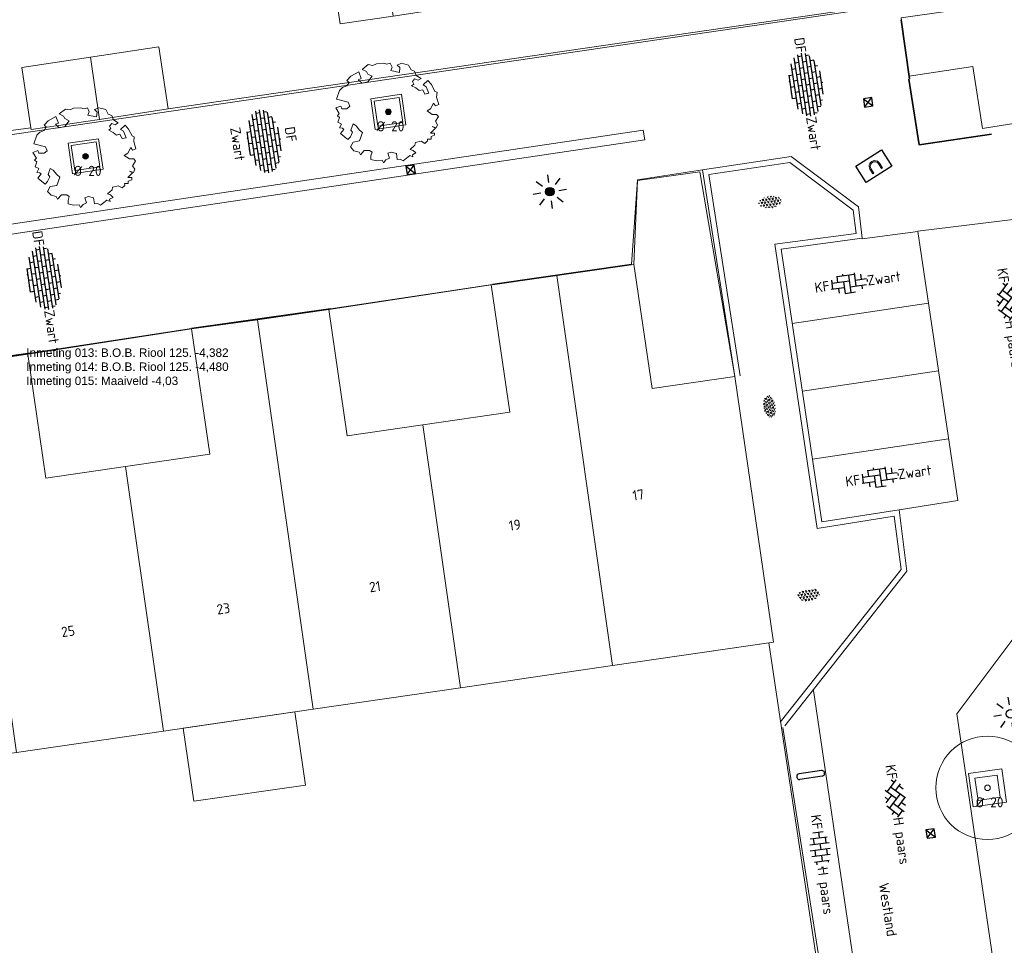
# Model space of a CAD drawing. Header units: metres. Extents: x 102746 to 103541, y 468531 to 469408.
# Tile 76 of 87: x 103157 to 103192, y 469090 to 469123. Entities that reach past the tile are written whole.
import ezdxf
from ezdxf.enums import TextEntityAlignment as Align

# ---------------------------------------------------------------- set-up
doc = ezdxf.new("R2010")
doc.units = ezdxf.units.M
doc.linetypes.add('VH-OPSLUITBAND_100X200', pattern=[16, 8, -2, 4, -2])
doc.layers.get('0').update_dxf_attribs({"lineweight": 25})
for name, color, linetype, lineweight in [('B-RO-GR-BOOM-G', 90, 'Continuous', 13), ('B-RO-GR-BOOM_ES-G', 112, 'Continuous', 13), ('B-RO-GR-BOOM_ES-V', 112, 'Continuous', 18), ('B-RO-GR-SIERPLANTSOEN-S', 90, 'Continuous', 25), ('B-RO-IE-MEUBILAIR_WEGMEUBILAIR-S', 7, 'Continuous', 25), ('B-RO-IE-TERREINAFSCHEIDING_KUNSTMATIG_SCHUTTING-G', 90, 'IE-TERREINAFSCHEIDING-KUNSTMATIG-DICHT', 18), ('B-RO-OG-BEBOUWING-G', 7, 'Continuous', 35), ('B-RO-OG-BGT-G', 253, 'Continuous', 13), ('B-RO-RI-HWA_GOOT-G', 150, 'Continuous', 18), ('B-RO-RI-HWA_KOLK-S', 150, 'Continuous', 25), ('B-RO-VH-KANTOPSLUITING_ACHTERKANTBAND-G', 253, 'Continuous', 18), ('B-RO-VH-KANTOPSLUITING_OPSLUITBAND_100X200-G', 150, 'VH-OPSLUITBAND_100X200', 18), ('B-RO-VH-VERHARDING-G', 252, 'Continuous', 18), ('B-RO-VH-VERHARDING_BETON-G', 252, 'Continuous', 18), ('B-RO-VH-VERHARDING_BETONSTRAATSTEEN-S', 252, 'Continuous', 25), ('N-RO-IE-MEUBILAIR_WEGMEUBILAIR-S', 7, 'Continuous', 25), ('X-XX-AL-T18', 7, 'Continuous', 18)]:
    doc.layers.add(name, color=color, linetype=linetype, lineweight=lineweight)
doc.layers.add('Punten', color=7, linetype='Continuous')
doc.styles.add('ARIAL', font='arial.ttf')
doc.styles.add('NLCS-ISO', font='txt')
doc.styles.add('NLCS-ISO-M200-T18', font='txt', dxfattribs={"height": 0.36})
doc.linetypes.add('IE-TERREINAFSCHEIDING-KUNSTMATIG-DICHT', pattern='A,8,-1,[82,NLCS.shx,S=0.75,R=90,X=0,Y=0],-1', length=10)

# ---------------------------------------------------------------- blocks, each defined once
blk = doc.blocks.new('B-SIE-WEG_LICHTMAST_SPOT-SO')
for p, q in [((-2.121320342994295, 2.121320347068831), (-1.148881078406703, 1.148881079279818)), ((-8.731149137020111e-10, 1.624763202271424), (-2.91038304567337e-10, 3.000000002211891)), ((1.148881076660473, 1.148881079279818), (2.121320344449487, 2.121320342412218)), ((-3.000000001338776, 4.656612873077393e-09), (-1.624763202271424, 2.328306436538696e-09)), ((-2.121320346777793, -2.121320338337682), (-1.148881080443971, -1.148881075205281)), ((-3.783497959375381e-09, -2.999999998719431), (-2.91038304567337e-09, -1.624763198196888)), ((1.148881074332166, -1.148881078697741), (2.12132034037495, -2.121320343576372)), ((1.624763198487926, -1.746229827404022e-09), (2.99999999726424, -1.164153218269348e-09))]:
    blk.add_line(p, q)
blk.add_circle((0, 0), 0.7698654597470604)
at = {"style": 'NLCS-ISO'}
blk.add_attdef('TYPE', text='', height=1.8, dxfattribs=at).set_placement((-2.91038304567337e-10, 3.000000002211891), align=Align.BOTTOM_CENTER)
blk = doc.blocks.new('SIE-WEG_PARKEERMAATREGEL_STOOTBAND_200X200X1000_ENKEL')
for p, q in [((0.3999999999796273, 0.1000000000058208), (-0.4000000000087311, 0.1000000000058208)), ((0.3999999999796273, -0.1000000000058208), (-0.3999999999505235, -0.1000000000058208))]:
    blk.add_line(p, q)
for centre, start, end in [((-0.3999999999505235, 2.91038304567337e-11), 89.99999999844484, 269.9999999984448), ((0.3999999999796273, -8.731149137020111e-11), 269.9999999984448, 90.00000001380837)]:
    blk.add_arc(centre, 0.1, start, end)
blk = doc.blocks.new('B-SRI-KOLK_STRAAT_300X300-SO')
for p, q in [((-0.7500000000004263, 2.842170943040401e-13), (0.7499999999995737, 1.500000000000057)), ((0.7499999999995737, 2.842170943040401e-13), (-0.7500000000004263, 1.500000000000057))]:
    blk.add_line(p, q)
at = {"flags": 128}
blk.add_lwpolyline([(-0.7500000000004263, 2.842170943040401e-13), (0.7499999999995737, 2.842170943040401e-13), (0.7499999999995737, 1.500000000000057), (-0.7500000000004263, 1.500000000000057)], close=True, dxfattribs=at)
blk = doc.blocks.new('SVH-BSS_KEIFORMAAT_HALFST_KL-SO')
for p, q in [((-3.149999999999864, -1.002284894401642), (-3.149999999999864, 0.8312019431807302)), ((-3.149999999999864, 0), (-2.099999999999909, 0)), ((-2.099999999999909, -1.587293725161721), (-2.099999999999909, 1.416210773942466)), ((-2.100000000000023, 1.049999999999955), (-1.050000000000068, 1.049999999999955)), ((-1.049999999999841, -1.832032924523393), (-1.049999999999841, 1.660949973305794)), ((-1.049999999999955, 0), (0, 0)), ((1.13686837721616e-13, -1.881463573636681), (1.13686837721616e-13, 1.71038062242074)), ((-1.13686837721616e-13, 1.049999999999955), (1.049999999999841, 1.049999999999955)), ((1.050000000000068, -1.753045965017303), (1.050000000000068, 1.581963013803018)), ((1.049999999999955, 0), (2.099999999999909, 0)), ((2.100000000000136, -1.39547945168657), (2.100000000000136, 1.224396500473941)), ((2.099999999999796, 1.049999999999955), (2.405710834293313, 1.049999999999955)), ((3.150000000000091, -0.2628407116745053), (3.150000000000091, 0.09175776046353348)), ((3.149999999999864, 0), (3.162673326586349, 0)), ((-2.100000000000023, -1.050000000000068), (-1.050000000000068, -1.050000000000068)), ((-1.13686837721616e-13, -1.050000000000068), (1.049999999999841, -1.050000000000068)), ((2.099999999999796, -1.050000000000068), (2.638053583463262, -1.050000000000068))]:
    blk.add_line(p, q)
at = {"style": 'NLCS-ISO'}
blk.add_attdef('FORMAAT', text='', height=1.8, dxfattribs=at).set_placement((-3.623289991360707, -0.08554147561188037), align=Align.MIDDLE_RIGHT)
blk.add_attdef('KLEUR', text='', height=1.8, dxfattribs=at).set_placement((3.166509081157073, -0.08554147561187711), align=Align.MIDDLE_LEFT)
at = {"style": 'NLCS-ISO', "flags": 1}
blk.add_attdef('FUNCTIE', text='', height=1.8, dxfattribs=at).set_placement((0.1159930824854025, -3.584775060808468), align=Align.MIDDLE_CENTER)
blk = doc.blocks.new('SVH-BSS_KEIFORMAAT_KEPER_KL-SO')
for p, q in [((-3.43788558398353, -0.4680371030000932), (-2.969848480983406, 3.774758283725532e-14)), ((-3.307551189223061, 0.3377027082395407), (-1.484924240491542, -1.484924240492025)), ((-2.519732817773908, 1.034808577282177), (-1.484924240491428, -2.748912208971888e-13)), ((-2.227386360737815, -0.7424621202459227), (-2.461364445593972e-13, 1.484924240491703)), ((-2.227386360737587, 0.7424621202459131), (-1.567820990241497, 1.402027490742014)), ((-1.773950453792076, -1.773950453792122), (2.086109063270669e-13, 2.082778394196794e-13)), ((-0.7424621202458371, 0.7424621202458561), (1.484924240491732, -1.48492424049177)), ((-0.09998502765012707, 1.584909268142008), (1.484924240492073, -2.322309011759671e-13)), ((0.742462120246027, 0.7424621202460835), (1.404576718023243, 1.404576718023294)), ((0.7424621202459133, -0.7424621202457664), (2.463847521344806, 0.9789232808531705)), ((1.058390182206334, -1.911458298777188), (2.969848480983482, 9.325873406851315e-15)), ((2.227386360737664, 0.7424621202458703), (3.310004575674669, -0.3401560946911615)), ((-0.7424621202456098, -0.7424621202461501), (0.5036314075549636, -1.988555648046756)), ((-0.5150548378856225, -1.999979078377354), (9.492406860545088e-14, -1.484924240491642)), ((2.227386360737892, -0.7424621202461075), (2.720216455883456, -1.235292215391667))]:
    blk.add_line(p, q)
at = {"style": 'NLCS-ISO'}
blk.add_attdef('FORMAAT', text='', height=1.8, dxfattribs=at).set_placement((-3.471395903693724, -0.2340185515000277), align=Align.MIDDLE_RIGHT)
blk.add_attdef('KLEUR', text='', height=1.8, dxfattribs=at).set_placement((3.318214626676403, -0.215048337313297), align=Align.MIDDLE_LEFT)
at = {"style": 'NLCS-ISO', "flags": 1}
blk.add_attdef('FUNCTIE', text='', height=1.8, dxfattribs=at).set_placement((0.1159930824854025, -3.584775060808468), align=Align.MIDDLE_CENTER)
blk = doc.blocks.new('SVH-BSS_KEIFORMAAT_ELLEBOOG_KL-SO')
for p, q in [((-2.921609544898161, 0.9167434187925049), (-2.921609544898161, -0.6644585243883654)), ((-2.921609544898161, 0.3855414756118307), (0.2283904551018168, 0.3855414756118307)), ((-1.871609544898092, 1.501752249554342), (-1.871609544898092, 0.3855414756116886)), ((-1.871609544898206, 1.435541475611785), (1.278390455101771, 1.435541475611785)), ((-0.8216095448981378, 1.746491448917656), (-0.8216095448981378, 1.435541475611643)), ((-0.8216095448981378, 0.385541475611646), (-0.8216095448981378, -1.746491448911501)), ((0.2283904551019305, 1.435541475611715), (0.2283904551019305, -1.714458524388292)), ((1.278390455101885, 1.667504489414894), (1.278390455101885, -0.664458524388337)), ((1.278390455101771, 0.3855414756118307), (3.316110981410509, 0.3855414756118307)), ((2.32839045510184, 1.309937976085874), (2.32839045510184, 0.3855414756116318)), ((3.378390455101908, 0.1772992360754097), (3.378390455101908, -0.1772992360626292)), ((-3.155125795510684, -0.6644585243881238), (-0.8216095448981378, -0.6644585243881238)), ((-1.871609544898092, -0.6644585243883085), (-1.871609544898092, -1.501752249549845)), ((-0.8216095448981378, -1.714458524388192), (1.034122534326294, -1.714458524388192)), ((0.2283904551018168, -0.6644585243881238), (3.155125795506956, -0.6644585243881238)), ((2.32839045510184, -0.6644585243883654), (2.32839045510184, -1.30993797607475))]:
    blk.add_line(p, q)
at = {"style": 'NLCS-ISO'}
blk.add_attdef('FORMAAT', text='', height=1.8, dxfattribs=at).set_placement((-3.39489953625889, -4.365574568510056e-15), align=Align.MIDDLE_RIGHT)
blk.add_attdef('KLEUR', text='', height=1.8, dxfattribs=at).set_placement((3.39489953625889, 3.637978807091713e-16), align=Align.MIDDLE_LEFT)
at = {"style": 'NLCS-ISO', "flags": 1}
blk.add_attdef('FUNCTIE', text='', height=1.8, dxfattribs=at).set_placement((0.1159930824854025, -3.584775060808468), align=Align.MIDDLE_CENTER)
blk = doc.blocks.new('SGR-SIERPLANTSOEN-SO')
at = {"ltscale": 0.1}
h = blk.add_hatch(dxfattribs=at)
h.set_pattern_fill('GR-SIERPLANTSOEN', color=256, scale=0.1, style=0, pattern_type=2)
h.set_pattern_definition([(30, (-2.066961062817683, -1.090504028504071), (0.2886752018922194, 0.4999998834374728), [0.2, -0.8]), (90, (-1.980358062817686, -1.140504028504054), (-0.288675, 0.5), [0.2, -0.8]), (150, (-1.893755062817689, -1.090504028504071), (-0.5773502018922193, 1.165625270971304e-07), [0.2, -0.8])])
edge = h.paths.add_edge_path()
edge.add_ellipse((0, 0), major_axis=(1.980358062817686, 0), ratio=0.5254120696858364, start_angle=0, end_angle=360, ccw=False)
at = {"ltscale": 0.1, "style": 'NLCS-ISO'}
blk.add_attdef('TYPE', text='', height=0.5, dxfattribs=at).set_placement((3.470943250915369, -0.01606055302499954), align=Align.MIDDLE_CENTER)
blk = doc.blocks.new('SIE-WEG_PARKEERBEUGEL-SO')
at = {"color": 0, "linetype": 'ByBlock', "lineweight": 18}
blk.add_lwpolyline([(-1, -1), (-0.8000000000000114, -1), (-0.8000000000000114, 0, -1), (0.8000000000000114, 0), (0.8000000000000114, -1), (1, -1), (1, 0, 1), (-1, 0)], format="xyb", close=True, dxfattribs=at)
blk = doc.blocks.new('N-SIE-WEG_LICHTMAST_SPOT-SO')
h = blk.add_hatch(color=256)
edge = h.paths.add_edge_path()
edge.add_arc((0, 0), 0.7698654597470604, 0, 360)
for p, q in [((-2.121320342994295, 2.121320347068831), (-1.148881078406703, 1.148881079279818)), ((-8.731149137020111e-10, 1.624763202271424), (-2.91038304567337e-10, 3.000000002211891)), ((1.148881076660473, 1.148881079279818), (2.121320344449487, 2.121320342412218)), ((-3.000000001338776, 4.656612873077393e-09), (-1.624763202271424, 2.328306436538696e-09)), ((-2.121320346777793, -2.121320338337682), (-1.148881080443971, -1.148881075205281)), ((-3.783497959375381e-09, -2.999999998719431), (-2.91038304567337e-09, -1.624763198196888)), ((1.148881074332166, -1.148881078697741), (2.12132034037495, -2.121320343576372)), ((1.624763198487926, -1.746229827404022e-09), (2.99999999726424, -1.164153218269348e-09))]:
    blk.add_line(p, q)
blk.add_circle((0, 0), 0.7698654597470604)
at = {"style": 'NLCS-ISO'}
blk.add_attdef('TYPE', text='', height=1.8, dxfattribs=at).set_placement((-2.91038304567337e-10, 3.000000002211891), align=Align.BOTTOM_CENTER)
blk = doc.blocks.new('SVH-BSS_DIKFORMAAT_HALFST-SO')
for p, q in [((-4.14, 1.38), (-4.14, 2.026432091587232)), ((4.061169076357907, 2.069999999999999), (-4.061169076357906, 2.069999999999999)), ((-3.105, 2.069999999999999), (-3.105, 2.485249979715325)), ((2.102528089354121, 2.759999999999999), (-2.10252808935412, 2.759999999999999)), ((-2.07, 2.76), (-2.07, 2.766779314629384)), ((-2.07, 1.38), (-2.07, 2.069999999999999)), ((-1.035, 2.07), (-1.035, 2.76)), ((1.159579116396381e-16, 2.76), (8.674204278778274e-17, 2.972868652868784)), ((3.145728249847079e-17, 1.38), (3.145728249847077e-17, 2.07)), ((1.035, 2.07), (1.034999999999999, 2.76)), ((2.07, 2.759999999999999), (2.069999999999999, 2.766779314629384)), ((2.07, 1.379999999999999), (2.069999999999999, 2.069999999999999)), ((3.105, 2.07), (3.104999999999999, 2.485249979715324)), ((4.14, 1.379999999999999), (4.139999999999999, 2.02643209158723)), ((5.50365357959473, 0.6899999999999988), (-5.503653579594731, 0.6899999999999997)), ((-5.175, 0.6900000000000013), (-5.175, 1.202059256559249)), ((-5.175, -0.6899999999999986), (-5.175, 1.332267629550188e-15)), ((5.011615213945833, 1.379999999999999), (-5.011615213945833, 1.38)), ((-4.14, 4.440892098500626e-16), (-4.14, 0.6900000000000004)), ((-3.105, 0.6899999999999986), (-3.105, 1.379999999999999)), ((-2.07, 0), (-2.07, 0.6899999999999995)), ((-1.035, 0.6900000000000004), (-1.035, 1.38)), ((-1.035, -0.6899999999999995), (-1.035, 4.440892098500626e-16)), ((-5.304334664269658e-17, 0), (-5.304334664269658e-17, 0.69)), ((1.035, 0.69), (1.034999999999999, 1.38)), ((1.035, -0.69), (1.034999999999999, 0)), ((2.07, -4.440892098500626e-16), (2.069999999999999, 0.6899999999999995)), ((3.105, 0.69), (3.104999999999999, 1.379999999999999)), ((4.14, -8.881784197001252e-16), (4.139999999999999, 0.6899999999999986)), ((5.175, 0.6899999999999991), (5.174999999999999, 1.202059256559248)), ((5.658165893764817, -1.110223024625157e-15), (-5.658165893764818, -2.220446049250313e-16)), ((5.50365357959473, -0.6900000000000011), (-5.503653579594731, -0.6900000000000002)), ((5.011615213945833, -1.380000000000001), (-5.011615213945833, -1.38)), ((-4.14, -1.379999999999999), (-4.14, -0.6899999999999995)), ((-3.105, -0.6900000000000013), (-3.105, -1.332267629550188e-15)), ((-3.105, -2.070000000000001), (-3.105, -1.380000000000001)), ((-2.07, -1.38), (-2.07, -0.6900000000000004)), ((-1.035, -2.069999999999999), (-1.035, -1.379999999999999)), ((-1.37543975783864e-16, -1.38), (-1.37543975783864e-16, -0.69)), ((1.035, -2.07), (1.034999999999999, -1.38)), ((2.07, -1.38), (2.069999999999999, -0.6900000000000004)), ((3.105, -0.69), (3.104999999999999, -4.440892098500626e-16)), ((3.105, -2.07), (3.104999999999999, -1.38)), ((4.14, -1.380000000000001), (4.139999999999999, -0.6900000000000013)), ((5.175, -0.6900000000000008), (5.174999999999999, -1.332267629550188e-15)), ((4.061169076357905, -2.070000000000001), (-4.061169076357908, -2.07)), ((2.102528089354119, -2.760000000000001), (-2.102528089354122, -2.76)), ((-2.07, -2.76), (-2.07, -2.07)), ((-1.035, -2.922709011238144), (-1.035, -2.759999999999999)), ((-2.220446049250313e-16, -2.76), (-2.220446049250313e-16, -2.07)), ((1.035, -2.922709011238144), (1.034999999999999, -2.76)), ((2.07, -2.76), (2.069999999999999, -2.07))]:
    blk.add_line(p, q)
at = {"style": 'NLCS-ISO'}
blk.add_attdef('FORMAAT', text='', height=1.8, dxfattribs=at).set_placement((-5.758165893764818, -3.33066907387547e-16), align=Align.MIDDLE_RIGHT)
blk.add_attdef('KLEUR', text='', height=1.8, dxfattribs=at).set_placement((5.758165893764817, -1.110223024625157e-15), align=Align.MIDDLE_LEFT)
at = {"style": 'NLCS-ISO', "flags": 1}
blk.add_attdef('FUNCTIE', text='', height=1.8, dxfattribs=at).set_placement((0.1159930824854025, -3.584775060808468), align=Align.MIDDLE_CENTER)

msp = doc.modelspace()

# ---------------------------------------------------------------- hatches: boundary and pattern name
at = {"layer": 'B-RO-GR-BOOM_ES-V'}
h = msp.add_hatch(color=256, dxfattribs=at)
h.dxf.hatch_style = 1
h.paths.add_polyline_path([(103170.5435597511, 469120.1125011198, 1), (103170.3435597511, 469120.1125011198, 1)])
h = msp.add_hatch(color=256, dxfattribs=at)
h.dxf.hatch_style = 1
h.paths.add_polyline_path([(103159.7748147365, 469118.5291339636, 1), (103159.5748147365, 469118.5291339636, 1)])

# ---------------------------------------------------------------- linework, layer by layer
at = {"layer": 'B-RO-GR-BOOM-G'}
for radius in [1.839998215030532, 0.1]:
    msp.add_circle((103191.7504536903, 469096.0670573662, -3.99856492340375), radius, dxfattribs=at)
at = {"layer": 'B-RO-GR-BOOM_ES-G', "linetype": 'Continuous', "elevation": -3.98945453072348, "flags": 128}
for points in [[(103171.4357568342, 469121.4070027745), (103171.3740111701, 469121.5610861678), (103171.2515411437, 469121.6072540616), (103171.158675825, 469121.776392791), (103170.9117301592, 469121.8381117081), (103170.7581486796, 469121.7763660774), (103170.8510088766, 469121.6840201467), (103170.8349589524, 469121.5143722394), (103170.527281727, 469121.576087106), (103170.5729476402, 469121.6995609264), (103170.5112030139, 469121.8380849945), (103170.3882361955, 469121.8074600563), (103170.2647633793, 469121.8380685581), (103170.0188266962, 469121.8224928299), (103169.8953600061, 469121.7612511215), (103169.7257111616, 469121.7913546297), (103169.509899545, 469121.622195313), (103169.6639921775, 469121.5454127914), (103169.7101744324, 469121.4525618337), (103169.864267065, 469121.3757793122), (103169.7101929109, 469121.1755054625), (103169.5099323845, 469121.1298179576), (103169.3713960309, 469121.252275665), (103169.4801882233, 469121.2954705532), (103169.3869368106, 469121.5303369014), (103169.1093888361, 469121.3757289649), (103168.9708709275, 469121.2216322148), (103169.0481697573, 469121.159901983), (103168.9708832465, 469121.0369279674), (103168.8162979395, 469120.9751822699), (103168.708895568, 469120.8677655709), (103168.6010047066, 469120.5590814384), (103169.0165964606, 469120.4511977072), (103169.0783410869, 469120.312673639), (103168.9709377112, 469120.2203143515), (103168.7862334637, 469120.2203020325), (103168.7509950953, 469120.3168294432), (103168.5704085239, 469120.2509043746), (103168.6938926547, 469120.050649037), (103168.6321623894, 469119.9738521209), (103168.7089593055, 469119.9121218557), (103168.6472352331, 469119.7424709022), (103168.7767332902, 469119.6777326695), (103168.7089839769, 469119.542211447), (103168.8163945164, 469119.5271611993), (103168.8648326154, 469119.4846600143), (103168.7448354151, 469119.3376869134), (103169.0016274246, 469119.1261444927), (103169.0944753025, 469119.2185028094), (103169.1712567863, 469119.3881547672), (103169.1095162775, 469119.4649434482), (103169.1862946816, 469119.6807714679), (103169.2947121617, 469119.6190433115), (103169.4181932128, 469119.4649640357), (103169.5256088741, 469119.3731209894), (103169.4182188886, 469119.0799962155), (103169.1863377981, 469119.0343066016), (103169.0944989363, 469118.864151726), (103169.2179789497, 469118.7256317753), (103169.4021843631, 469118.679467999), (103169.4252754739, 469118.6332934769), (103169.4483665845, 469118.587118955), (103169.5873864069, 469118.7412157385), (103169.7720906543, 469118.7412280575), (103169.8644468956, 469118.6794988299), (103169.8187819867, 469118.540967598), (103169.8187902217, 469118.4174968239), (103170.0190569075, 469118.3708322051), (103170.219319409, 469118.3869068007), (103170.2649997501, 469118.2940558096), (103170.3578465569, 469118.4024753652), (103170.4808113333, 469118.4637170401), (103170.4219336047, 469118.6390452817), (103170.5425323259, 469118.6795440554), (103170.7277416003, 469118.6328784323), (103170.758372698, 469118.4175594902), (103170.8662830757, 469118.4336279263), (103170.9736967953, 469118.3708958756), (103171.2050666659, 469118.556117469), (103171.3134830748, 469118.5104505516), (103171.2974167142, 469118.5872422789), (103171.4208833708, 469118.6489859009), (103171.3285250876, 469118.7413318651), (103171.2206115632, 469118.7724433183), (103171.3902481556, 469118.9260402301), (103171.4052994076, 469119.0183933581), (103171.6055598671, 469119.0650846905), (103171.7445951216, 469118.9877992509), (103171.8364391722, 469119.0801575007), (103171.830169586, 469119.1442720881), (103171.9599056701, 469119.1442807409), (103171.9598996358, 469119.2347551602), (103172.0833673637, 469119.2804375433), (103172.0833622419, 469119.3572303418), (103171.9448340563, 469119.3572211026), (103172.1144695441, 469119.527381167), (103172.0065540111, 469119.5886074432), (103172.1450852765, 469119.5424406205), (103172.1912541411, 469119.6503551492), (103172.1144531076, 469119.7738208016), (103172.2218513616, 469119.9429728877), (103172.1601108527, 469120.0197615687), (103172.0065252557, 469120.0197513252), (103171.821310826, 469120.1437116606), (103171.9447764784, 469120.2205126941), (103172.0526745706, 469120.420783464), (103172.1144160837, 469120.3289373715), (103172.2368799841, 469120.3746196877), (103172.1600697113, 469120.6366135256), (103172.1761196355, 469120.8062614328), (103172.0983209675, 469120.8368729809), (103171.9748337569, 469121.0833043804), (103171.8515184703, 469121.2204518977), (103171.6843452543, 469121.070139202), (103171.7906365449, 469121.0064992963), (103171.8830041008, 469120.7751232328), (103171.7444779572, 469120.7444972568), (103171.6671730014, 469120.8980776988), (103171.5437042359, 469120.8679546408), (103171.4207292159, 469120.960298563), (103171.2666365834, 469121.0370810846), (103171.3434252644, 469121.0988215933), (103171.2972430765, 469121.1906687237), (103171.3740296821, 469121.2835278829), (103171.497503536, 469121.2373600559), (103171.6054108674, 469121.2991026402)], [(103160.6670118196, 469119.8236356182), (103160.6052661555, 469119.9777190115), (103160.4827961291, 469120.0238869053), (103160.3899308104, 469120.1930256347), (103160.1429851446, 469120.2547445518), (103159.989403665, 469120.1929989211), (103160.082263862, 469120.1006529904), (103160.0662139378, 469119.9310050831), (103159.7585367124, 469119.9927199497), (103159.8042026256, 469120.1161937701), (103159.7424579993, 469120.2547178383), (103159.6194911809, 469120.2240929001), (103159.4960183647, 469120.2547014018), (103159.2500816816, 469120.2391256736), (103159.1266149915, 469120.1778839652), (103158.956966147, 469120.2079874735), (103158.7411545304, 469120.0388281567), (103158.8952471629, 469119.9620456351), (103158.9414294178, 469119.8691946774), (103159.0955220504, 469119.7924121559), (103158.9414478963, 469119.5921383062), (103158.7411873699, 469119.5464508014), (103158.6026510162, 469119.6689085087), (103158.7114432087, 469119.7121033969), (103158.618191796, 469119.9469697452), (103158.3406438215, 469119.7923618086), (103158.2021259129, 469119.6382650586), (103158.2794247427, 469119.5765348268), (103158.2021382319, 469119.4535608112), (103158.0475529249, 469119.3918151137), (103157.9401505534, 469119.2843984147), (103157.832259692, 469118.9757142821), (103158.247851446, 469118.8678305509), (103158.3095960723, 469118.7293064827), (103158.2021926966, 469118.6369471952), (103158.0174884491, 469118.6369348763), (103157.9822500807, 469118.7334622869), (103157.8016635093, 469118.6675372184), (103157.9251476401, 469118.4672818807), (103157.8634173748, 469118.3904849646), (103157.9402142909, 469118.3287546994), (103157.8784902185, 469118.1591037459), (103158.0079882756, 469118.0943655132), (103157.9402389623, 469117.9588442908), (103158.0476495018, 469117.943794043), (103158.0960876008, 469117.9012928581), (103157.9760904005, 469117.7543197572), (103158.23288241, 469117.5427773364), (103158.3257302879, 469117.6351356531), (103158.4025117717, 469117.8047876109), (103158.3407712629, 469117.8815762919), (103158.417549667, 469118.0974043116), (103158.5259671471, 469118.0356761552), (103158.6494481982, 469117.8815968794), (103158.7568638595, 469117.7897538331), (103158.649473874, 469117.4966290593), (103158.4175927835, 469117.4509394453), (103158.3257539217, 469117.2807845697), (103158.4492339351, 469117.142264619), (103158.6334393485, 469117.0961008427), (103158.6565304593, 469117.0499263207), (103158.6796215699, 469117.0037517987), (103158.8186413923, 469117.1578485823), (103159.0033456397, 469117.1578609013), (103159.095701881, 469117.0961316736), (103159.0500369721, 469116.9576004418), (103159.0500452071, 469116.8341296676), (103159.2503118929, 469116.7874650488), (103159.4505743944, 469116.8035396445), (103159.4962547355, 469116.7106886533), (103159.5891015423, 469116.8191082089), (103159.7120663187, 469116.8803498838), (103159.6531885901, 469117.0556781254), (103159.7737873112, 469117.0961768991), (103159.9589965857, 469117.0495112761), (103159.9896276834, 469116.8341923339), (103160.0975380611, 469116.8502607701), (103160.2049517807, 469116.7875287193), (103160.4363216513, 469116.9727503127), (103160.5447380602, 469116.9270833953), (103160.5286716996, 469117.0038751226), (103160.6521383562, 469117.0656187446), (103160.559780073, 469117.1579647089), (103160.4518665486, 469117.189076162), (103160.621503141, 469117.3426730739), (103160.636554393, 469117.4350262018), (103160.8368148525, 469117.4817175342), (103160.975850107, 469117.4044320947), (103161.0676941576, 469117.4967903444), (103161.0614245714, 469117.5609049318), (103161.1911606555, 469117.5609135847), (103161.1911546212, 469117.6513880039), (103161.3146223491, 469117.6970703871), (103161.3146172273, 469117.7738631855), (103161.1760890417, 469117.7738539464), (103161.3457245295, 469117.9440140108), (103161.2378089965, 469118.0052402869), (103161.3763402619, 469117.9590734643), (103161.4225091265, 469118.066987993), (103161.345708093, 469118.1904536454), (103161.453106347, 469118.3596057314), (103161.3913658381, 469118.4363944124), (103161.237780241, 469118.4363841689), (103161.0525658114, 469118.5603445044), (103161.1760314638, 469118.6371455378), (103161.283929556, 469118.8374163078), (103161.3456710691, 469118.7455702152), (103161.4681349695, 469118.7912525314), (103161.3913246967, 469119.0532463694), (103161.4073746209, 469119.2228942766), (103161.3295759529, 469119.2535058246), (103161.2060887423, 469119.4999372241), (103161.0827734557, 469119.6370847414), (103160.9156002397, 469119.4867720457), (103161.0218915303, 469119.42313214), (103161.1142590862, 469119.1917560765), (103160.9757329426, 469119.1611301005), (103160.8984279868, 469119.3147105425), (103160.7749592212, 469119.2845874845), (103160.6519842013, 469119.3769314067), (103160.4978915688, 469119.4537139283), (103160.5746802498, 469119.5154544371), (103160.5284980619, 469119.6073015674), (103160.6052846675, 469119.7001607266), (103160.7287585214, 469119.6539928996), (103160.8366658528, 469119.715735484)]]:
    msp.add_lwpolyline(points, close=True, dxfattribs=at)
at = {"layer": 'B-RO-GR-BOOM_ES-G'}
for centre in [(103170.4435597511, 469120.1125011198, -3.98945453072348), (103159.6748147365, 469118.5291339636, -3.98945453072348)]:
    msp.add_circle(centre, 0.1, dxfattribs=at)
at = {"layer": 'B-RO-IE-TERREINAFSCHEIDING_KUNSTMATIG_SCHUTTING-G', "linetype": 'Continuous', "elevation": -3.84122364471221}
msp.add_lwpolyline([(103184.469109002, 469098.216602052), (103185.854937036, 469089.365237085), (103158.966938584, 469085.404944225), (103159.145965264, 469084.143702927), (103142.989681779, 469081.616110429), (103141.907441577, 469089.063453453), (103136.960957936, 469088.32719862), (103137.04281992, 469087.714961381), (103126.169650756, 469086.16281459), (103126.004024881, 469087.329382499), (103120.453895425, 469086.571663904)], dxfattribs=at)
at = {"layer": 'B-RO-OG-BEBOUWING-G', "linetype": 'Continuous'}
for points, elevation in [([(103188.980509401, 469121.288644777), (103188.685675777, 469123.387173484)], -3.99453932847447), ([(103191.88776918, 469119.319955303), (103189.322866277, 469118.9349683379), (103188.950952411, 469121.275668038)], -3.90563331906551), ([(103179.085665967, 469114.680982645), (103174.152316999, 469113.968788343)], -3.89317846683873), ([(103168.381424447, 469113.1021435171), (103163.445005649, 469112.400028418)], -3.88581957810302), ([(103157.698766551, 469111.532782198), (103152.774990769, 469110.822823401)], -3.95418769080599)]:
    msp.add_lwpolyline(points, dxfattribs=dict(at, elevation=elevation))
at = {"layer": 'B-RO-OG-BGT-G', "color": 252, "flags": 128}
for points in [[(103168.931, 469135.289), (103163.583, 469134.487), (103164.95, 469125.04), (103168.379, 469125.554), (103168.727, 469123.236), (103170.614, 469123.519)], [(103175.5, 469126.694), (103172.037, 469126.175), (103172.395, 469123.786), (103170.614, 469123.519), (103168.727, 469123.236), (103168.379, 469125.554), (103164.95, 469125.04), (103159.513, 469124.225), (103154.3041356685, 469123.363096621), (103154.8998729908, 469119.1615475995), (103157.733, 469119.545), (103157.41, 469121.689), (103159.847, 469122.057), (103162.283, 469122.425), (103162.616, 469120.214), (103186.9769136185, 469123.7653683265), (103186.2992039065, 469128.2037898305), (103182.805, 469127.68), (103183.139, 469125.45), (103181.26, 469125.168), (103179.421, 469124.893), (103179.071, 469127.23)], [(103197.394, 469120.458), (103197.05, 469122.615), (103199.634, 469123.028), (103202.218, 469123.441), (103202.562, 469121.284), (103208.146, 469122.034), (103207.82, 469124.143), (103210.431, 469124.547), (103210.172, 469126.552), (103204.846, 469125.783), (103199.346, 469124.989), (103194.025, 469124.221), (103188.6795099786, 469123.4537473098), (103188.9682144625, 469121.3761561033), (103191.229, 469121.727), (103191.571, 469119.517), (103193.497, 469119.828), (103195.33, 469120.124)], [(103159.847, 469122.057), (103160.167, 469119.844), (103162.616, 469120.214), (103162.283, 469122.425)], [(103160.167, 469119.844), (103159.847, 469122.057), (103157.41, 469121.689), (103157.733, 469119.545), (103157.743, 469119.478)], [(103179.178, 469114.695), (103179.825, 469110.268), (103182.76, 469110.697), (103181.5169937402, 469117.9791590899), (103179.3026441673, 469117.6660105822)], [(103179.178, 469114.695), (103179.825, 469110.268), (103182.76, 469110.697), (103181.5169937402, 469117.9791590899), (103179.3026441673, 469117.6660105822)], [(103182.76, 469110.697), (103179.825, 469110.268), (103179.178, 469114.695), (103176.432, 469114.294), (103178.418, 469100.414), (103184.137, 469101.247)], [(103178.418, 469100.414), (103176.432, 469114.294), (103174.1, 469113.953), (103174.761, 469109.431), (103171.67, 469108.979), (103173.008, 469099.626)], [(103171.67, 469108.979), (103174.761, 469109.431), (103174.1, 469113.953), (103168.3219796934, 469113.0841089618), (103168.98, 469108.586)], [(103168.3219796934, 469113.0841089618), (103165.7846279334, 469112.7137094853), (103167.766, 469098.862), (103173.008, 469099.626), (103171.67, 469108.979), (103168.98, 469108.586)], [(103162.445, 469098.087), (103167.766, 469098.862), (103165.7846279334, 469112.7137094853), (103163.4429905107, 469112.3914286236), (103164.094, 469107.933), (103161.099, 469107.495)], [(103161.099, 469107.495), (103164.094, 469107.933), (103163.4429905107, 469112.3914286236), (103157.6175838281, 469111.491584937), (103158.262, 469107.081)], [(103157.221, 469097.325), (103162.445, 469098.087), (103161.099, 469107.495), (103158.262, 469107.081), (103157.6175838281, 469111.491584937), (103157.6175838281, 469111.491584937), (103155.245717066, 469111.142104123)], [(103163.15, 469098.19), (103163.529, 469095.588), (103167.5, 469096.166), (103167.121, 469098.768)]]:
    msp.add_lwpolyline(points, close=True, dxfattribs=at)
msp.add_lwpolyline([(103185.752, 469089.421), (103184.4961426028, 469097.7216387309), (103183.9777025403, 469101.2237975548), (103178.418, 469100.414), (103173.008, 469099.626), (103167.766, 469098.862), (103162.445, 469098.087), (103157.221, 469097.325), (103151.583, 469096.504), (103151.253, 469098.773), (103146.004, 469098.008), (103140.675, 469097.232), (103140.344, 469099.501), (103134.992, 469098.721), (103129.57, 469097.931), (103124.426, 469097.182), (103118.882, 469096.374), (103117.548, 469105.528), (103120.292, 469105.929), (103119.6281679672, 469110.4719200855), (103119.5486318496, 469110.9688545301), (103118.219, 469110.737435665), (103116.3799339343, 469110.400962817), (103120.2172791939, 469086.5750870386)], dxfattribs=at)
at = {"layer": 'B-RO-RI-HWA_GOOT-G', "linetype": 'Continuous', "elevation": -3.93974480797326}
for points in [[(103179.5065063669, 469119.4589708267), (103153.5039717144, 469115.5922769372)], [(103179.5579868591, 469119.1127775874), (103150.9824285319, 469114.8634635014), (103145.4834760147, 469116.9034036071), (103137.4779369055, 469115.7117212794)]]:
    msp.add_lwpolyline(points, dxfattribs=at)
at = {"layer": 'B-RO-RI-HWA_GOOT-G', "elevation": -3.93974480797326, "flags": 128}
msp.add_lwpolyline([(103179.5065063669, 469119.4589708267), (103179.5579868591, 469119.1127775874)], dxfattribs=at)
at = {"layer": 'B-RO-VH-KANTOPSLUITING_ACHTERKANTBAND-G', "elevation": -3.98945453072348, "flags": 128}
for points in [[(103169.9329464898, 469120.4923354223), (103170.8233940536, 469120.6231143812), (103170.9541730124, 469119.7326668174), (103170.0637254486, 469119.6018878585)], [(103159.1642141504, 469118.9107447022), (103160.0546617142, 469119.0415236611), (103160.185440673, 469118.1510760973), (103159.2949931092, 469118.0202971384)]]:
    msp.add_lwpolyline(points, close=True, dxfattribs=at)
at = {"layer": 'B-RO-VH-KANTOPSLUITING_OPSLUITBAND_100X200-G', "elevation": -3.98945453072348, "flags": 128}
for points in [[(103169.8194768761, 469120.5767430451), (103170.9078016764, 469120.7365839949), (103171.0676426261, 469119.6482591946), (103169.9793178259, 469119.4884182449)], [(103159.0507445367, 469118.995152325), (103160.1390693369, 469119.1549932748), (103160.2989102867, 469118.0666684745), (103159.2105854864, 469117.9068275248)]]:
    msp.add_lwpolyline(points, close=True, dxfattribs=at)
at = {"layer": 'B-RO-VH-VERHARDING-G', "linetype": 'Continuous', "elevation": -3.98945453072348}
msp.add_lwpolyline([(103154.712157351, 469118.964382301), (103188.546150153, 469123.933539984)], dxfattribs=at)
at = {"layer": 'B-RO-VH-VERHARDING-G', "flags": 128}
for points, elevation in [([(103181.6195971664, 469118.0515966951), (103179.3040089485, 469117.6985414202), (103179.0866618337, 469114.6816618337)], -3.79775852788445), ([(103168.381424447, 469113.1021435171), (103174.152316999, 469113.968788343)], -3.88581957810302), ([(103189.6498645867, 469113.3046542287), (103184.8075378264, 469112.5837483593)], -3.9715193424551), ([(103157.6991609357, 469111.5328390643), (103163.445, 469112.4)], -3.95418769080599), ([(103190.0069440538, 469110.8970057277), (103185.1659492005, 469110.1762981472)], -3.9715193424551), ([(103190.3654250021, 469108.4799075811), (103185.5257672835, 469107.7593990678)], -3.9715193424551)]:
    msp.add_lwpolyline(points, dxfattribs=dict(at, elevation=elevation))
at = {"layer": 'B-RO-VH-VERHARDING_BETON-G', "linetype": 'Continuous'}
for points, elevation in [([(103189.274268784, 469115.861613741), (103195.171277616, 469116.584540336), (103195.333180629, 469115.6045903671), (103202.8346181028, 469116.70684412), (103202.6616175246, 469117.867508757), (103212.804970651, 469119.379406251), (103212.914414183, 469118.600623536)], -3.96988734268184), ([(103184.5381304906, 469098.2767858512), (103188.8857842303, 469103.7691975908), (103188.6037283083, 469105.9577169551), (103185.8586025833, 469105.5237434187), (103184.4134145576, 469115.2310754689), (103187.2967891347, 469115.6125914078), (103187.1616583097, 469116.7274128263), (103184.7718924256, 469118.5239224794), (103181.6195971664, 469118.0515966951), (103182.76, 469110.697)], -3.79775852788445), ([(103184.3813143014, 469098.4009175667), (103188.6766501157, 469103.8272358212), (103188.4316756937, 469105.7280335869), (103185.6904996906, 469105.2946844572), (103184.1856620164, 469115.4026833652), (103187.0744375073, 469115.7849139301), (103186.9733655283, 469116.6187518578), (103184.7186776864, 469118.3137164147), (103181.8431301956, 469117.882857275), (103182.957897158, 469110.7259260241)], -3.79775852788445), ([(103188.603760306, 469105.958853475), (103190.690826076, 469106.285854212), (103189.271220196, 469115.857706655), (103187.295467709, 469115.5890726)], -3.9715193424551), ([(103196.992550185, 469103.81744231), (103194.144570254, 469103.351624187), (103190.655114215, 469098.700924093), (103197.503768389, 469052.185273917)], -3.99856492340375), ([(103192.661003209, 469051.48468755), (103185.565070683, 469099.531192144)], -3.92678633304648)]:
    msp.add_lwpolyline(points, dxfattribs=dict(at, elevation=elevation))
at = {"layer": 'B-RO-VH-VERHARDING_BETON-G', "elevation": -3.99856492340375, "flags": 128}
for points in [[(103192.256656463, 469096.7480557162), (103192.4314520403, 469095.5608545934), (103191.2442509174, 469095.386059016), (103191.0694553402, 469096.5732601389)], [(103192.0879222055, 469096.5210562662), (103192.2044525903, 469095.7295888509), (103191.412985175, 469095.6130584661), (103191.2964547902, 469096.4045258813)]]:
    msp.add_lwpolyline(points, close=True, dxfattribs=at)
at = {"layer": 'Punten', "linetype": 'Continuous', "elevation": -3.99056163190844}
msp.add_lwpolyline([(103187.067026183, 469118.181121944), (103187.982384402, 469118.762019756), (103188.352781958, 469118.178360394), (103187.437423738, 469117.5974625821)], close=True, dxfattribs=at)

# ---------------------------------------------------------------- block references
at = {"layer": 'B-RO-GR-SIERPLANTSOEN-S', "xscale": 0.2, "yscale": 0.2, "zscale": 0.2}
for p, rotation in [((103184.0219492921, 469116.9036821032), 8.160493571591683), ((103184.0001208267, 469109.6347555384), 279.0123328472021), ((103185.3915874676, 469102.9258229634), 8.160493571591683)]:
    msp.add_blockref('SGR-SIERPLANTSOEN-SO', p, dxfattribs=dict(at, rotation=rotation))
at = {"layer": 'B-RO-IE-MEUBILAIR_WEGMEUBILAIR-S'}
for name, p, xscale, yscale, zscale, rotation in [('SIE-WEG_PARKEERBEUGEL-SO', (103187.7405817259, 469118.1789783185), 0.2, 0.2, 0.2, 32.15313327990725), ('B-SIE-WEG_LICHTMAST_SPOT-SO', (103192.565, 469098.696, -3.968), 0.2000000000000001, 0.2000000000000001, 0.2000000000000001, 188.3756728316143)]:
    msp.add_blockref(name, p, dxfattribs=dict(at, xscale=xscale, yscale=yscale, zscale=zscale, rotation=rotation))
at = {"layer": 'B-RO-IE-MEUBILAIR_WEGMEUBILAIR-S', "rotation": 8.401216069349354}
msp.add_blockref('SIE-WEG_PARKEERMAATREGEL_STOOTBAND_200X200X1000_ENKEL', (103185.461921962, 469096.523377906, -3.98757261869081), dxfattribs=at)
at = {"layer": 'B-RO-RI-HWA_KOLK-S', "xscale": 0.2, "yscale": 0.2, "zscale": 0.2, "rotation": 278.202551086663}
for p in [(103187.3595345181, 469120.4305990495, -4.089), (103171.0909079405, 469118.0265905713, -4.087), (103189.5835345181, 469094.4225990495, -4.058)]:
    msp.add_blockref('B-SRI-KOLK_STRAAT_300X300-SO', p, dxfattribs=at)
at = {"layer": 'B-RO-VH-VERHARDING_BETONSTRAATSTEEN-S'}
for name, p, xscale, yscale, zscale, rotation, values in [('SVH-BSS_DIKFORMAAT_HALFST-SO', (103185.3015207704, 469121.0769365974), 0.1999999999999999, 0.1999999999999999, 0.1999999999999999, 278.5766831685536, {'FORMAAT': 'DF', 'KLEUR': 'Zwart'}), ('SVH-BSS_DIKFORMAAT_HALFST-SO', (103158.2044394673, 469114.200858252), 0.1999999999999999, 0.1999999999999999, 0.1999999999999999, 278.5766831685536, {'FORMAAT': 'DF', 'KLEUR': 'Zwart'}), ('SVH-BSS_KEIFORMAAT_KEPER_KL-SO', (103192.4921938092, 469113.3505814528), 0.2, 0.2, 0.2, 278.2517472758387, {'FORMAAT': 'KF', 'KLEUR': 'H paars'}), ('SVH-BSS_KEIFORMAAT_ELLEBOOG_KL-SO', (103186.8018558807, 469114.0159111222), 0.2, 0.2, 0.2, 7.78819879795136, {'FORMAAT': 'KF', 'KLEUR': 'Zwart'}), ('SVH-BSS_KEIFORMAAT_ELLEBOOG_KL-SO', (103187.8949969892, 469107.1217716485), 0.2, 0.2, 0.2, 7.78819879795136, {'FORMAAT': 'KF', 'KLEUR': 'Zwart'}), ('SVH-BSS_KEIFORMAAT_KEPER_KL-SO', (103188.5165374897, 469095.6860829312), 0.2, 0.2, 0.2, 278.2517472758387, {'FORMAAT': 'KF', 'KLEUR': 'H paars'}), ('SVH-BSS_KEIFORMAAT_HALFST_KL-SO', (103185.8174604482, 469093.8723885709), 0.2, 0.2, 0.2, 277.4428998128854, {'FORMAAT': 'KF', 'KLEUR': 'H paars'})]:
    msp.add_blockref(name, p, dxfattribs=dict(at, xscale=xscale, yscale=yscale, zscale=zscale, rotation=rotation)).add_auto_attribs(values)
ref = msp.add_blockref('SVH-BSS_DIKFORMAAT_HALFST-SO', (103166.0266814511, 469119.062768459), dxfattribs=dict(at, xscale=0.1999999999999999, yscale=0.1999999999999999, zscale=0.1999999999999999, rotation=278.5766831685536))
ref.add_attrib('FORMAAT', 'DF', dxfattribs={"layer": '0', "height": 0.36, "rotation": 278.5766831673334, "style": 'NLCS-ISO'}).set_placement((103167.0111134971, 469119.0453446), align=Align.MIDDLE_RIGHT)
ref.add_attrib('KLEUR', 'Zwart', dxfattribs={"layer": '0', "height": 0.36, "rotation": 278.5766831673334, "style": 'NLCS-ISO'}).set_placement((103164.9922763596, 469119.5624901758), align=Align.MIDDLE_LEFT)
at = {"layer": 'N-RO-IE-MEUBILAIR_WEGMEUBILAIR-S', "xscale": 0.2, "yscale": 0.2, "zscale": 0.2, "rotation": 278.2146523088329}
msp.add_blockref('N-SIE-WEG_LICHTMAST_SPOT-SO', (103176.183, 469117.272, -3.953), dxfattribs=at)

# ---------------------------------------------------------------- texts
at = {"insert": (103157.5647358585, 469111.6962487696), "char_height": 0.3, "attachment_point": 1, "style": 'ARIAL'}
msp.add_mtext('Inmeting 013: B.O.B. Riool 125. -4,382^JInmeting 014: B.O.B. Riool 125. -4,480^JInmeting 015: Maaiveld -4,03^J', dxfattribs=at)
at = {"layer": 'B-RO-OG-BGT-G', "color": 252, "style": 'NLCS-ISO-M200-T18'}
for s, rotation, p in [('17', 8.3, (103179.331, 469106.486)), ('19', 8.3, (103174.939, 469105.415)), ('21', 8.3, (103169.967, 469103.225)), ('23', 8.3, (103164.575, 469102.439)), ('25', 8.3, (103159.053, 469101.635)), ('Westland', 279.1, (103188.208, 469091.734))]:
    msp.add_text(s, height=0.36, rotation=rotation, dxfattribs=at).set_placement(p, align=Align.MIDDLE)
at = {"layer": 'X-XX-AL-T18', "char_height": 0.36, "attachment_point": 1, "style": 'NLCS-ISO-M200-T18'}
for insert in [(103170.0261654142, 469119.7759525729, -3.98945453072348), (103159.2574203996, 469118.1925854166, -3.98945453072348), (103191.3330593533, 469095.7305088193, -3.99856492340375)]:
    msp.add_mtext_dynamic_manual_height_columns('%%C 20', width=1.833884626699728, gutter_width=1.8, heights=[0], dxfattribs=dict(at, insert=insert))

doc.saveas('drawing.dxf')
